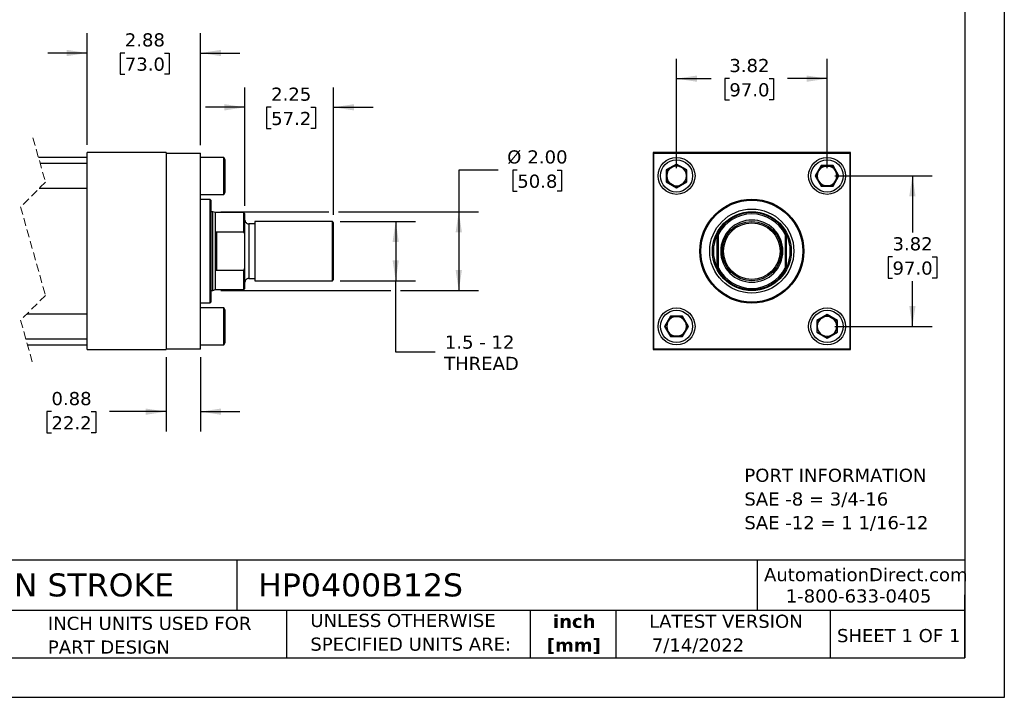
# Model space of a CAD drawing. Header units: inches. Extents: x 0 to 44, y 0 to 34.
# Tile 2 of 3: x 19 to 44, y 0 to 17.2. Entities that reach past the tile are written whole.
import ezdxf

# ---------------------------------------------------------------- set-up
doc = ezdxf.new("R2010")
doc.units = ezdxf.units.IN
doc.header["$LTSCALE"] = 4
doc.header["$MEASUREMENT"] = 0
doc.linetypes.add('SLD-Dashed', pattern=[0.075, 0.05, -0.025])
doc.linetypes.add('SLD-Solid', pattern=[0])
doc.layers.add('DIMENSIONS', color=140, linetype='SLD-Solid', lineweight=25)
doc.layers.add('TEXT', color=140, linetype='SLD-Solid', lineweight=25)
doc.styles.add('SLDTEXTSTYLE0', font='VERDANA.TTF')
doc.styles.add('SLDTEXTSTYLE1', font='VERDANAB.TTF')
doc.dimstyles.new('SLDDIMSTYLE0', dxfattribs={"dimtxt": 0.339844, "dimasz": 0.52, "dimexe": 0, "dimexo": 0.0625, "dimgap": 0.084961, "dimtad": 0, "dimtih": 1, "dimtoh": 1, "dimrnd": 1e-09, "dimzin": 12, "dimdsep": 46, "dimtxsty": 'SLDTEXTSTYLE0', "dimsah": 1, "dimcen": 0.09, "dimadec": 0, "dimazin": 3, "dimtfac": 1, "dimtofl": 0, "dimtmove": 0, "dimatfit": 3, "dimfxl": 0, "dimfrac": 2, "dimtolj": 1, "dimtzin": 12, "dimarcsym": 0})
doc.dimstyles.new('SLDDIMSTYLE1', dxfattribs={"dimtxt": 0.339844, "dimasz": 0.52, "dimexe": 0, "dimexo": 0.0625, "dimgap": 0.084961, "dimtad": 0, "dimtih": 1, "dimtoh": 1, "dimrnd": 1e-09, "dimzin": 4, "dimdsep": 46, "dimtxsty": 'SLDTEXTSTYLE0', "dimsah": 1, "dimcen": 0.09, "dimadec": 0, "dimazin": 1, "dimtfac": 1, "dimtofl": 0, "dimtmove": 0, "dimatfit": 3, "dimfxl": 0, "dimfrac": 2, "dimtolj": 1, "dimtzin": 12, "dimarcsym": 0})
doc.dimstyles.new('SLDDIMSTYLE2', dxfattribs={"dimtxt": 0.339844, "dimasz": 0.52, "dimexe": 0, "dimexo": 0.0625, "dimgap": 0.084961, "dimtad": 0, "dimtih": 1, "dimtoh": 1, "dimrnd": 1e-09, "dimzin": 12, "dimdsep": 46, "dimtxsty": 'SLDTEXTSTYLE0', "dimsah": 1, "dimcen": 0.09, "dimadec": 0, "dimazin": 3, "dimtfac": 1, "dimtmove": 0, "dimatfit": 0, "dimfxl": 0, "dimfrac": 2, "dimtolj": 1, "dimtzin": 12, "dimarcsym": 0})
doc.dimstyles.new('SLDDIMSTYLE3', dxfattribs={"dimtxt": 0.339844, "dimasz": 0.52, "dimexe": 0, "dimexo": 0.0625, "dimgap": 0.084961, "dimtad": 0, "dimtih": 1, "dimtoh": 1, "dimrnd": 1e-09, "dimdsep": 46, "dimtxsty": 'SLDTEXTSTYLE0', "dimsah": 1, "dimcen": 0.09, "dimadec": 0, "dimazin": 2, "dimtfac": 1, "dimtmove": 0, "dimatfit": 0, "dimfxl": 0, "dimfrac": 2, "dimtolj": 1, "dimtzin": 12, "dimarcsym": 0})

# ---------------------------------------------------------------- blocks, each defined once
blk = doc.blocks.new('SW_NOTE_0')
at = {"layer": 'TEXT', "color": 0, "char_height": 0.33333, "attachment_point": 1, "style": 'SLDTEXTSTYLE0'}
for s, insert in [('PORT INFORMATION', (0, 0.423)), ('SAE -8 = 3/4-16', (0, -0.179)), ('SAE -12 = 1 1/16-12', (0, -0.78))]:
    blk.add_mtext(s, dxfattribs=dict(at, insert=insert))
blk = doc.blocks.new('SW_NOTE_0_1')
at = {"layer": 'TEXT', "color": 0, "char_height": 0.3333, "attachment_point": 2, "style": 'SLDTEXTSTYLE1'}
for s, insert in [('inch', (0.5, 0.423)), ('[mm]', (0.489, -0.179))]:
    blk.add_mtext(s, dxfattribs=dict(at, insert=insert))
blk = doc.blocks.new('SW_NOTE_0_2')
at = {"layer": 'TEXT', "color": 0, "char_height": 0.33333, "attachment_point": 1, "style": 'SLDTEXTSTYLE0'}
for s, insert in [('UNLESS OTHERWISE ', (0, 0.423)), ('SPECIFIED UNITS ARE:', (0, -0.179))]:
    blk.add_mtext(s, dxfattribs=dict(at, insert=insert))
blk = doc.blocks.new('SW_NOTE_0_6')
at = {"layer": 'TEXT', "color": 0, "char_height": 0.33333, "attachment_point": 1, "style": 'SLDTEXTSTYLE0'}
for s, insert in [('INCH UNITS USED FOR ', (0, 0.423)), ('PART DESIGN', (0, -0.179))]:
    blk.add_mtext(s, dxfattribs=dict(at, insert=insert))
blk = doc.blocks.new('_D')
at = {"layer": 'DIMENSIONS'}
for p, q in [((27.155, 12.075), (29.061, 12.075)), ((28.561, 12.075), (28.561, 10.575)), ((27.155, 10.575), (29.061, 10.575)), ((28.561, 8.76), (28.561, 10.575)), ((29.561, 8.76), (28.561, 8.76))]:
    blk.add_line(p, q, dxfattribs=at)
for points in [[(28.561, 12.075), (28.481, 11.555), (28.641, 11.555)], [(28.561, 10.575), (28.641, 11.095), (28.481, 11.095)]]:
    blk.add_solid(points, dxfattribs=at)
at = {"layer": 'DIMENSIONS', "char_height": 0.3333, "attachment_point": 1, "style": 'SLDTEXTSTYLE0'}
for s, insert in [('1.5 - 12', (29.808, 9.183)), ('THREAD', (29.789, 8.643))]:
    blk.add_mtext(s, dxfattribs=dict(at, insert=insert))
blk = doc.blocks.new('_D_1')
at = {"layer": 'DIMENSIONS'}
for p, q in [((31.161, 13.384), (30.161, 13.384)), ((30.161, 13.384), (30.161, 12.325)), ((31.645, 13.384), (31.531, 13.384)), ((31.531, 13.384), (31.531, 12.843)), ((32.655, 13.384), (32.769, 13.384)), ((32.769, 13.384), (32.769, 12.843)), ((31.531, 12.843), (31.645, 12.843)), ((32.769, 12.843), (32.655, 12.843)), ((24.122, 12.325), (26.866, 12.325)), ((27.106, 12.325), (30.661, 12.325)), ((30.161, 12.325), (30.161, 10.325)), ((24.122, 10.325), (28.441, 10.325)), ((28.681, 10.325), (30.661, 10.325))]:
    blk.add_line(p, q, dxfattribs=at)
for points in [[(30.161, 12.325), (30.081, 11.805), (30.241, 11.805)], [(30.161, 10.325), (30.241, 10.845), (30.081, 10.845)]]:
    blk.add_solid(points, dxfattribs=at)
at = {"layer": 'DIMENSIONS', "char_height": 0.3333, "attachment_point": 1, "style": 'SLDTEXTSTYLE0'}
for s, insert in [('%%c', (31.389, 13.883)), ('2.00', (31.902, 13.883)), ('50.8', (31.645, 13.267))]:
    blk.add_mtext(s, dxfattribs=dict(at, insert=insert))
blk = doc.blocks.new('_D_3')
at = {"layer": 'DIMENSIONS'}
for p, q in [((20.735, 14.025), (20.735, 16.854)), ((23.61, 14.015), (23.61, 16.854)), ((20.735, 16.354), (19.735, 16.354)), ((21.688, 16.354), (21.574, 16.354)), ((21.574, 16.354), (21.574, 15.814)), ((22.698, 16.354), (22.812, 16.354)), ((22.812, 16.354), (22.812, 15.814)), ((23.61, 16.354), (24.61, 16.354)), ((21.574, 15.814), (21.688, 15.814)), ((22.812, 15.814), (22.698, 15.814))]:
    blk.add_line(p, q, dxfattribs=at)
for points in [[(20.735, 16.354), (20.215, 16.434), (20.215, 16.274)], [(23.61, 16.354), (24.13, 16.274), (24.13, 16.434)]]:
    blk.add_solid(points, dxfattribs=at)
at = {"layer": 'DIMENSIONS', "char_height": 0.3333, "attachment_point": 1, "style": 'SLDTEXTSTYLE0'}
for s, insert in [('2.88', (21.688, 16.854)), ('73.0', (21.688, 16.238))]:
    blk.add_mtext(s, dxfattribs=dict(at, insert=insert))
blk = doc.blocks.new('_D_4')
at = {"layer": 'DIMENSIONS'}
for p, q in [((24.736, 12.471), (24.736, 15.476)), ((26.986, 12.244), (26.986, 15.476)), ((24.736, 14.976), (23.736, 14.976)), ((25.401, 14.976), (25.287, 14.976)), ((25.287, 14.976), (25.287, 14.436)), ((26.411, 14.976), (26.525, 14.976)), ((26.525, 14.976), (26.525, 14.436)), ((26.986, 14.976), (27.986, 14.976)), ((25.287, 14.436), (25.401, 14.436)), ((26.525, 14.436), (26.411, 14.436))]:
    blk.add_line(p, q, dxfattribs=at)
for points in [[(24.736, 14.976), (24.216, 15.056), (24.216, 14.896)], [(26.986, 14.976), (27.506, 14.896), (27.506, 15.056)]]:
    blk.add_solid(points, dxfattribs=at)
at = {"layer": 'DIMENSIONS', "char_height": 0.3333, "attachment_point": 1, "style": 'SLDTEXTSTYLE0'}
for s, insert in [('2.25', (25.401, 15.476)), ('57.2', (25.401, 14.859))]:
    blk.add_mtext(s, dxfattribs=dict(at, insert=insert))
blk = doc.blocks.new('_D_5')
at = {"layer": 'DIMENSIONS'}
for p, q in [((22.735, 8.635), (22.735, 6.751)), ((23.61, 8.635), (23.61, 6.751)), ((19.828, 7.251), (19.714, 7.251)), ((19.714, 7.251), (19.714, 6.711)), ((20.838, 7.251), (20.952, 7.251)), ((20.952, 7.251), (20.952, 6.711)), ((22.735, 7.251), (21.299, 7.251)), ((23.61, 7.251), (24.61, 7.251)), ((19.714, 6.711), (19.828, 6.711)), ((20.952, 6.711), (20.838, 6.711))]:
    blk.add_line(p, q, dxfattribs=at)
for points in [[(22.735, 7.251), (22.215, 7.331), (22.215, 7.171)], [(23.61, 7.251), (24.13, 7.171), (24.13, 7.331)]]:
    blk.add_solid(points, dxfattribs=at)
at = {"layer": 'DIMENSIONS', "char_height": 0.3333, "attachment_point": 1, "style": 'SLDTEXTSTYLE0'}
for s, insert in [('0.88', (19.828, 7.75)), ('22.2', (19.828, 7.134))]:
    blk.add_mtext(s, dxfattribs=dict(at, insert=insert))
blk = doc.blocks.new('_D_6')
at = {"layer": 'DIMENSIONS'}
for p, q in [((35.685, 13.435), (35.685, 16.203)), ((39.505, 13.435), (39.505, 16.203)), ((35.685, 15.703), (36.565, 15.703)), ((37.025, 15.703), (36.911, 15.703)), ((36.911, 15.703), (36.911, 15.163)), ((38.035, 15.703), (38.149, 15.703)), ((38.149, 15.703), (38.149, 15.163)), ((39.505, 15.703), (38.496, 15.703)), ((36.911, 15.163), (37.025, 15.163)), ((38.149, 15.163), (38.035, 15.163))]:
    blk.add_line(p, q, dxfattribs=at)
for points in [[(35.685, 15.703), (36.205, 15.623), (36.205, 15.783)], [(39.505, 15.703), (38.985, 15.783), (38.985, 15.623)]]:
    blk.add_solid(points, dxfattribs=at)
at = {"layer": 'DIMENSIONS', "char_height": 0.3333, "attachment_point": 1, "style": 'SLDTEXTSTYLE0'}
for s, insert in [('3.82', (37.025, 16.203)), ('97.0', (37.025, 15.587))]:
    blk.add_mtext(s, dxfattribs=dict(at, insert=insert))
blk = doc.blocks.new('_D_7')
at = {"layer": 'DIMENSIONS'}
for p, q in [((39.705, 13.235), (42.169, 13.235)), ((41.669, 13.235), (41.669, 11.795)), ((41.164, 11.179), (41.05, 11.179)), ((41.05, 11.179), (41.05, 10.639)), ((42.174, 11.179), (42.288, 11.179)), ((42.288, 11.179), (42.288, 10.639)), ((41.05, 10.639), (41.164, 10.639)), ((41.669, 9.415), (41.669, 10.562)), ((42.288, 10.639), (42.174, 10.639)), ((39.705, 9.415), (42.169, 9.415))]:
    blk.add_line(p, q, dxfattribs=at)
for points in [[(41.669, 13.235), (41.589, 12.715), (41.749, 12.715)], [(41.669, 9.415), (41.749, 9.935), (41.589, 9.935)]]:
    blk.add_solid(points, dxfattribs=at)
at = {"layer": 'DIMENSIONS', "char_height": 0.3333, "attachment_point": 1, "style": 'SLDTEXTSTYLE0'}
for s, insert in [('3.82', (41.164, 11.678)), ('97.0', (41.164, 11.062))]:
    blk.add_mtext(s, dxfattribs=dict(at, insert=insert))

msp = doc.modelspace()

# ---------------------------------------------------------------- linework, layer by layer
at = {"color": 7, "linetype": 'SLD-Solid'}
for p, q in [((44, 34), (44, 0)), ((44, 0), (0, 0))]:
    msp.add_line(p, q, dxfattribs=at)
at = {"color": 7, "linetype": 'SLD-Dashed', "lineweight": 18}
for p, q in [((19.359, 14.2), (19.674, 13.078)), ((19.674, 13.078), (19.044, 12.448)), ((19.044, 12.448), (19.674, 10.203)), ((19.674, 10.203), (19.044, 9.573)), ((19.044, 9.573), (19.359, 8.45))]:
    msp.add_line(p, q, dxfattribs=at)
for p, q in [((22.735, 13.825), (20.735, 13.825)), ((20.735, 8.825), (20.735, 13.825)), ((22.735, 13.825), (22.735, 8.825)), ((22.735, 13.815), (23.61, 13.815)), ((23.61, 8.835), (23.61, 13.815)), ((35.095, 13.825), (35.095, 8.825)), ((40.095, 13.825), (35.095, 13.825)), ((35.105, 8.835), (35.105, 13.815)), ((35.105, 13.815), (40.085, 13.815)), ((40.085, 13.815), (40.085, 8.835)), ((40.095, 8.825), (40.095, 13.825)), ((20.735, 13.7), (19.499, 13.7)), ((20.735, 13.548), (19.542, 13.548)), ((24.2, 13.704), (23.61, 13.704)), ((24.235, 13.644), (24.2, 13.704)), ((24.2, 12.766), (24.2, 13.704)), ((24.235, 12.826), (24.235, 13.644)), ((35.685, 13.536), (35.425, 13.386)), ((35.435, 13.38), (35.685, 13.524)), ((35.945, 13.386), (35.685, 13.536)), ((35.685, 13.524), (35.685, 13.536)), ((35.685, 13.524), (35.935, 13.38)), ((39.355, 13.495), (39.204, 13.235)), ((39.655, 13.495), (39.355, 13.495)), ((39.36, 13.485), (39.355, 13.495)), ((39.649, 13.485), (39.655, 13.495)), ((39.805, 13.235), (39.655, 13.495)), ((35.425, 13.386), (35.425, 13.085)), ((35.435, 13.38), (35.425, 13.386)), ((35.435, 13.091), (35.435, 13.38)), ((35.935, 13.38), (35.945, 13.386)), ((35.935, 13.38), (35.935, 13.091)), ((35.945, 13.085), (35.945, 13.386)), ((39.216, 13.235), (39.36, 13.485)), ((39.36, 13.485), (39.649, 13.485)), ((39.649, 13.485), (39.793, 13.235)), ((35.435, 13.091), (35.425, 13.085)), ((35.425, 13.085), (35.685, 12.935)), ((35.685, 12.947), (35.435, 13.091)), ((35.935, 13.091), (35.685, 12.947)), ((35.685, 12.935), (35.945, 13.085)), ((35.945, 13.085), (35.935, 13.091)), ((39.216, 13.235), (39.204, 13.235)), ((39.204, 13.235), (39.355, 12.975)), ((39.36, 12.985), (39.216, 13.235)), ((39.793, 13.235), (39.649, 12.985)), ((39.655, 12.975), (39.805, 13.235)), ((39.793, 13.235), (39.805, 13.235)), ((19.519, 12.923), (20.735, 12.923)), ((23.61, 12.766), (24.2, 12.766)), ((24.2, 12.766), (24.235, 12.826)), ((35.685, 12.947), (35.685, 12.935)), ((39.355, 12.975), (39.36, 12.985)), ((39.355, 12.975), (39.655, 12.975)), ((39.649, 12.985), (39.36, 12.985)), ((39.649, 12.985), (39.655, 12.975)), ((23.847, 12.637), (23.61, 12.637)), ((23.867, 12.617), (23.847, 12.637)), ((23.847, 12.637), (23.847, 10.013)), ((23.867, 12.617), (23.867, 10.033)), ((23.922, 12.325), (23.867, 12.325)), ((23.986, 12.302), (23.922, 12.325)), ((23.922, 11.325), (23.922, 12.325)), ((24.705, 12.302), (23.986, 12.302)), ((23.986, 11.759), (23.986, 12.302)), ((24.736, 12.271), (24.705, 12.302)), ((24.705, 11.817), (24.705, 12.302)), ((24.736, 11.752), (24.736, 12.271)), ((24.986, 12.02), (24.831, 12.02)), ((24.831, 12.02), (24.831, 11.325)), ((26.955, 12.075), (24.986, 12.075)), ((24.986, 12.075), (24.986, 11.325)), ((26.986, 12.044), (26.955, 12.075)), ((26.955, 11.325), (26.955, 12.075)), ((26.986, 10.607), (26.986, 12.044)), ((23.986, 10.891), (23.986, 11.759)), ((24.017, 11.817), (24.705, 11.817)), ((24.017, 11.817), (24.017, 10.833)), ((24.736, 11.752), (24.705, 11.817)), ((24.736, 10.899), (24.736, 11.752)), ((36.72, 10.891), (36.72, 11.759)), ((36.751, 10.899), (36.751, 11.752)), ((38.438, 11.752), (38.438, 10.899)), ((38.469, 11.759), (38.469, 10.891)), ((23.922, 10.325), (23.922, 11.325)), ((24.831, 11.325), (24.831, 10.631)), ((24.986, 11.325), (24.986, 10.575)), ((26.955, 10.575), (26.955, 11.325)), ((23.986, 10.349), (23.986, 10.891)), ((24.705, 10.833), (24.017, 10.833)), ((24.705, 10.833), (24.736, 10.899)), ((24.705, 10.349), (24.705, 10.833)), ((24.736, 10.38), (24.736, 10.899)), ((24.831, 10.631), (24.986, 10.631)), ((24.986, 10.575), (26.955, 10.575)), ((26.955, 10.575), (26.986, 10.607)), ((23.867, 10.325), (23.922, 10.325)), ((23.922, 10.325), (23.986, 10.349)), ((23.986, 10.349), (24.705, 10.349)), ((24.705, 10.349), (24.736, 10.38)), ((23.61, 10.013), (23.847, 10.013)), ((23.847, 10.013), (23.867, 10.033)), ((24.2, 9.884), (23.61, 9.884)), ((24.235, 9.824), (24.2, 9.884)), ((24.2, 8.946), (24.2, 9.884)), ((24.235, 9.415), (24.235, 9.824)), ((20.735, 9.728), (19.199, 9.728)), ((35.535, 9.675), (35.384, 9.415)), ((35.396, 9.415), (35.54, 9.665)), ((35.54, 9.665), (35.535, 9.675)), ((35.835, 9.675), (35.535, 9.675)), ((35.54, 9.665), (35.829, 9.665)), ((35.835, 9.675), (35.829, 9.665)), ((35.829, 9.665), (35.973, 9.415)), ((35.985, 9.415), (35.835, 9.675)), ((39.505, 9.716), (39.245, 9.566)), ((39.245, 9.566), (39.245, 9.265)), ((39.245, 9.566), (39.255, 9.56)), ((39.255, 9.56), (39.505, 9.704)), ((39.255, 9.271), (39.255, 9.56)), ((39.765, 9.566), (39.505, 9.716)), ((39.505, 9.704), (39.505, 9.716)), ((39.505, 9.704), (39.755, 9.56)), ((39.755, 9.56), (39.765, 9.566)), ((39.755, 9.56), (39.755, 9.271)), ((39.765, 9.265), (39.765, 9.566)), ((24.235, 9.006), (24.235, 9.415)), ((35.384, 9.415), (35.535, 9.155)), ((35.396, 9.415), (35.384, 9.415)), ((35.54, 9.165), (35.396, 9.415)), ((35.973, 9.415), (35.829, 9.165)), ((35.835, 9.155), (35.985, 9.415)), ((35.973, 9.415), (35.985, 9.415)), ((39.255, 9.271), (39.245, 9.265)), ((39.245, 9.265), (39.505, 9.115)), ((39.505, 9.127), (39.255, 9.271)), ((39.755, 9.271), (39.505, 9.127)), ((39.505, 9.115), (39.765, 9.265)), ((39.755, 9.271), (39.765, 9.265)), ((19.176, 9.103), (20.735, 9.103)), ((24.2, 8.946), (24.235, 9.006)), ((35.54, 9.165), (35.535, 9.155)), ((35.535, 9.155), (35.835, 9.155)), ((35.829, 9.165), (35.54, 9.165)), ((35.829, 9.165), (35.835, 9.155)), ((39.505, 9.127), (39.505, 9.115)), ((19.219, 8.95), (20.735, 8.95)), ((20.735, 8.825), (22.735, 8.825)), ((23.61, 8.835), (22.735, 8.835)), ((23.61, 8.946), (24.2, 8.946)), ((35.095, 8.825), (40.095, 8.825)), ((40.085, 8.835), (35.105, 8.835))]:
    msp.add_line(p, q)
for centre, radius in [((35.685, 13.235), 0.469), ((35.685, 13.235), 0.409), ((39.505, 13.235), 0.469), ((39.505, 13.235), 0.409), ((37.595, 11.325), 1.32), ((37.595, 11.325), 1.312), ((37.595, 11.325), 1.292), ((37.595, 11.325), 1.067), ((37.595, 11.325), 1), ((37.595, 11.325), 1), ((37.595, 11.325), 0.75), ((37.595, 11.325), 0.719), ((35.685, 9.415), 0.469), ((35.685, 9.415), 0.409), ((39.505, 9.415), 0.469), ((39.505, 9.415), 0.409)]:
    msp.add_circle(centre, radius)
for centre, radius, start, end in [((35.685, 13.235), 0.25, 120, 180), ((35.685, 13.235), 0.25, 60, 120), ((35.685, 13.235), 0.25, 0, 60), ((39.505, 13.235), 0.25, 150, 210), ((39.505, 13.235), 0.25, 90, 150), ((39.505, 13.235), 0.25, 30, 90), ((39.505, 13.235), 0.25, 330, 30), ((35.685, 13.235), 0.25, 180, 240), ((35.685, 13.235), 0.25, 240, 300), ((35.685, 13.235), 0.25, 300, 0), ((39.505, 13.235), 0.25, 210, 270), ((39.505, 13.235), 0.25, 270, 330), ((37.595, 11.325), 0.977, 30.2541, 149.7459), ((37.595, 11.325), 0.945, 26.8291, 153.1709), ((24.831, 12.115), 0.095, 179.9998, 270.0003), ((37.595, 11.325), 0.976, 153.6115, 206.3885), ((37.595, 11.325), 0.976, 333.6115, 26.3885), ((37.595, 11.325), 0.945, 206.8291, 333.1709), ((37.595, 11.325), 0.976, 210.2541, 329.7459), ((24.831, 10.536), 0.095, 89.9997, 180.0002), ((35.685, 9.415), 0.25, 150, 210), ((35.685, 9.415), 0.25, 90, 150), ((35.685, 9.415), 0.25, 30, 90), ((35.685, 9.415), 0.25, 330, 30), ((39.505, 9.415), 0.25, 120, 180), ((39.505, 9.415), 0.25, 60, 120), ((39.505, 9.415), 0.25, 0, 60), ((35.685, 9.415), 0.25, 210, 270), ((35.685, 9.415), 0.25, 270, 330), ((39.505, 9.415), 0.25, 180, 240), ((39.505, 9.415), 0.25, 300, 0), ((39.505, 9.415), 0.25, 240, 300)]:
    msp.add_arc(centre, radius, start, end)
for points, knots in [([(38.384, 11.325), (38.384, 11.535), (38.301, 11.736), (38.005, 12.032), (37.804, 12.115), (37.385, 12.115), (37.184, 12.032), (36.888, 11.736), (36.805, 11.535), (36.805, 11.325)], [0, 0, 0, 0, 0.25, 0.25, 0.5, 0.5, 0.75, 0.75, 1, 1, 1, 1]), ([(23.986, 11.759), (23.987, 11.773), (23.988, 11.789), (23.998, 11.806), (24.004, 11.813), (24.01, 11.816), (24.015, 11.817), (24.017, 11.817), (24.017, 11.817)], [0, 0, 0, 0, 0.544405, 0.679468, 0.819202, 0.905666, 0.983561, 1, 1, 1, 1]), ([(36.72, 11.759), (36.723, 11.765), (36.726, 11.771), (36.732, 11.783), (36.735, 11.788), (36.741, 11.799), (36.744, 11.805), (36.748, 11.811), (36.749, 11.813), (36.751, 11.816), (36.751, 11.817), (36.751, 11.817)], [0, 0, 0, 0, 0.25, 0.25, 0.5, 0.5, 0.75, 0.75, 0.875, 0.875, 1, 1, 1, 1]), ([(38.438, 11.817), (38.438, 11.817), (38.439, 11.816), (38.44, 11.813), (38.442, 11.811), (38.444, 11.807), (38.446, 11.804), (38.448, 11.799), (38.45, 11.797), (38.454, 11.788), (38.458, 11.783), (38.463, 11.771), (38.466, 11.765), (38.469, 11.759)], [0, 0, 0, 0, 0.125, 0.125, 0.25, 0.25, 0.375, 0.375, 0.5, 0.5, 0.75, 0.75, 1, 1, 1, 1]), ([(36.805, 11.325), (36.805, 11.116), (36.888, 10.915), (37.184, 10.619), (37.385, 10.536), (37.804, 10.536), (38.005, 10.619), (38.301, 10.915), (38.384, 11.116), (38.384, 11.325)], [0, 0, 0, 0, 0.25, 0.25, 0.5, 0.5, 0.75, 0.75, 1, 1, 1, 1]), ([(24.017, 10.833), (24.015, 10.834), (24.011, 10.834), (24.005, 10.838), (23.997, 10.846), (23.988, 10.864), (23.987, 10.88), (23.986, 10.891)], [0, 0, 0, 0, 0.078335, 0.171226, 0.306952, 0.545563, 1, 1, 1, 1]), ([(36.751, 10.833), (36.751, 10.833), (36.751, 10.834), (36.749, 10.837), (36.748, 10.84), (36.745, 10.844), (36.744, 10.847), (36.741, 10.852), (36.739, 10.854), (36.735, 10.863), (36.732, 10.868), (36.726, 10.88), (36.723, 10.886), (36.72, 10.891)], [0, 0, 0, 0, 0.125, 0.125, 0.25, 0.25, 0.375, 0.375, 0.5, 0.5, 0.75, 0.75, 1, 1, 1, 1]), ([(38.438, 10.833), (38.438, 10.841), (38.438, 10.855), (38.438, 10.877), (38.438, 10.892), (38.438, 10.899)], [0, 0, 0, 0, 0.337739, 0.671005, 1, 1, 1, 1]), ([(38.469, 10.891), (38.466, 10.886), (38.463, 10.88), (38.458, 10.868), (38.455, 10.863), (38.449, 10.852), (38.446, 10.846), (38.442, 10.84), (38.44, 10.837), (38.439, 10.834), (38.438, 10.833), (38.438, 10.833)], [0, 0, 0, 0, 0.25, 0.25, 0.5, 0.5, 0.75, 0.75, 0.875, 0.875, 1, 1, 1, 1])]:
    msp.add_open_spline(points, degree=3, knots=knots)
for points in [[(36.751, 11.752), (36.751, 11.774), (36.751, 11.796), (36.751, 11.817)], [(38.438, 11.817), (38.438, 11.796), (38.438, 11.774), (38.438, 11.752)], [(36.751, 10.833), (36.751, 10.855), (36.751, 10.877), (36.751, 10.899)]]:
    msp.add_open_spline(points, degree=3)
at = {"layer": 'TEXT'}
for p, q in [((43, 33), (43, 1)), ((43, 3.484), (1, 3.484)), ((24.529, 3.484), (24.529, 2.2)), ((37.728, 3.484), (37.728, 2.2)), ((43, 1), (43, 2.6)), ((43, 2.2), (1, 2.2)), ((25.792, 2.2), (25.792, 1)), ((31.972, 2.2), (31.972, 1)), ((34.144, 2.2), (34.144, 1)), ((39.582, 2.2), (39.582, 1)), ((1, 1), (43, 1))]:
    msp.add_line(p, q, dxfattribs=at)

# ---------------------------------------------------------------- block references
for name, p in [('SW_NOTE_0', (37.406, 5.38)), ('SW_NOTE_0_6', (19.737, 1.622)), ('SW_NOTE_0_2', (26.395, 1.696)), ('SW_NOTE_0_1', (32.59, 1.673))]:
    msp.add_blockref(name, p, dxfattribs=at)

# ---------------------------------------------------------------- texts
at = {"layer": 'TEXT', "style": 'SLDTEXTSTYLE0'}
for s, insert, char_height, attachment_point in [('AutomationDirect.com', (37.905, 3.281), 0.33333, 1), ('HYDRAULIC CYLINDER: NFPA, 4IN BORE, 12IN STROKE', (1.254, 3.145), 0.58333, 1), ('HP0400B12S', (25.072, 3.145), 0.5833, 1), ('1-800-633-0405', (38.455, 2.74), 0.33333, 1), ('LATEST VERSION', (36.937, 2.098), 0.33333, 2), ('7/14/2022', (35.057, 1.494), 0.3333, 1), ('SHEET 1 OF 1', (39.755, 1.734), 0.33333, 1)]:
    msp.add_mtext(s, dxfattribs=dict(at, insert=insert, char_height=char_height, attachment_point=attachment_point))

# ---------------------------------------------------------------- dimensions: what is measured, and where the dimension line sits
at = {"layer": 'DIMENSIONS'}
for base, p1, p2, dimstyle, picture, middle in [((23.610075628, 16.354283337), (20.735075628, 13.825444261), (23.610075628, 13.815444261), 'SLDDIMSTYLE2', '_D_3', (22.192814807, 16.354283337)), ((39.505, 15.703), (35.685, 13.235), (39.505, 13.235), 'SLDDIMSTYLE0', '_D_6', (37.53, 15.703)), ((24.736, 14.976), (26.986, 12.044), (24.736, 12.271), 'SLDDIMSTYLE2', '_D_4', (25.906, 14.976)), ((22.735075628, 7.250641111), (23.610075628, 8.835444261), (22.735075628, 8.835444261), 'SLDDIMSTYLE3', '_D_5', (20.33329738, 7.250641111))]:
    dim = msp.add_linear_dim(base=base, p1=p1, p2=p2, dimstyle=dimstyle, dxfattribs=at)
    dim.commit()
    dim.dimension.update_dxf_attribs({"geometry": picture, "text_midpoint": middle, "dimtype": 160})
for base, p1, p2, text, dimstyle, picture, middle in [((30.161, 10.325), (23.922, 12.325), (23.922, 10.325), '%%c<>', 'SLDDIMSTYLE1', '_D_1', (30.161, 13.384)), ((28.561, 10.575), (26.955, 12.075), (26.955, 10.575), '1.5 - 12\\PTHREAD', 'SLDDIMSTYLE0', '_D', (28.561, 8.76))]:
    dim = msp.add_linear_dim(base=base, p1=p1, p2=p2, angle=90, text=text, dimstyle=dimstyle, dxfattribs=at)
    dim.commit()
    dim.dimension.update_dxf_attribs({"geometry": picture, "text_midpoint": middle, "dimtype": 160})
dim = msp.add_linear_dim(base=(41.669, 9.415), p1=(39.505, 13.235), p2=(39.505, 9.415), angle=90, dimstyle='SLDDIMSTYLE0', dxfattribs=at)
dim.commit()
dim.dimension.update_dxf_attribs({"geometry": '_D_7', "text_midpoint": (41.669, 11.179), "dimtype": 160})

doc.saveas('drawing.dxf')
